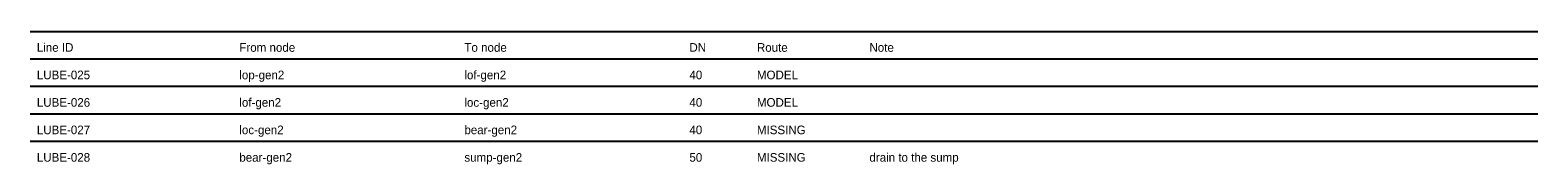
# Model space of a CAD drawing. Header units: millimetres. Extents: x 0 to 402, y -25 to 249.
import ezdxf

# ---------------------------------------------------------------- set-up
doc = ezdxf.new("R2010")
doc.units = ezdxf.units.MM
doc.layers.add('ANNOTATION', color=7, linetype='Continuous')
doc.layers.add('GEOMETRY', color=7, linetype='Continuous')

msp = doc.modelspace()

# ---------------------------------------------------------------- linework, layer by layer
at = {"layer": 'GEOMETRY'}
for p, q in [((18, 249), (402, 249)), ((18, 242), (402, 242)), ((18, 235), (402, 235)), ((18, 228), (402, 228)), ((18, 221), (402, 221))]:
    msp.add_line(p, q, dxfattribs=at)

# ---------------------------------------------------------------- texts
at = {"layer": 'ANNOTATION'}
for s, p in [('Line ID', (19.7, 243.8)), ('From node', (71.28, 243.8)), ('To node', (128.6, 243.8)), ('DN', (185.91, 243.8)), ('Route', (203.1, 243.8)), ('Note', (231.76, 243.8)), ('LUBE-025', (19.7, 236.8)), ('lop-gen2', (71.28, 236.8)), ('lof-gen2', (128.6, 236.8)), ('40', (185.91, 236.8)), ('MODEL', (203.1, 236.8)), ('LUBE-026', (19.7, 229.8)), ('lof-gen2', (71.28, 229.8)), ('loc-gen2', (128.6, 229.8)), ('40', (185.91, 229.8)), ('MODEL', (203.1, 229.8)), ('LUBE-027', (19.7, 222.8)), ('loc-gen2', (71.28, 222.8)), ('bear-gen2', (128.6, 222.8)), ('40', (185.91, 222.8)), ('MISSING', (203.1, 222.8)), ('LUBE-028', (19.7, 215.8)), ('bear-gen2', (71.28, 215.8)), ('sump-gen2', (128.6, 215.8)), ('50', (185.91, 215.8)), ('MISSING', (203.1, 215.8)), ('drain to the sump', (231.76, 215.8))]:
    msp.add_text(s, height=2.2, dxfattribs=at).set_placement(p)

doc.saveas('drawing.dxf')
